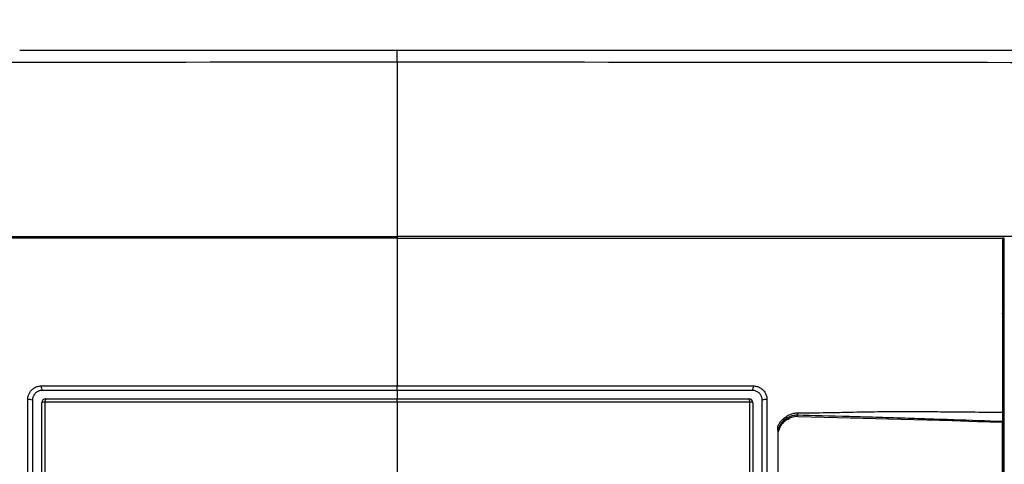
# Model space of a CAD drawing. Header units: millimetres. Extents: x 0 to 776, y 0 to 594.
# Tile 7 of 52: x 115 to 165, y 200 to 222. Entities that reach past the tile are written whole.
import ezdxf

# ---------------------------------------------------------------- set-up
doc = ezdxf.new("R2010")
doc.units = ezdxf.units.MM
doc.header["$LTSCALE"] = 2.75
doc.layers.add('DIMENSIONS', color=140, linetype='Continuous', lineweight=25)
doc.styles.add('SLDTEXTSTYLE0', font='TXT', dxfattribs={"width": 0.7})
doc.dimstyles.new('SLDDIMSTYLE0', dxfattribs={"dimtxt": 5.934521, "dimasz": 9.0805, "dimexe": 0, "dimexo": 0.0625, "dimgap": 1.48363, "dimtad": 0, "dimtih": 1, "dimtoh": 1, "dimdec": 1, "dimrnd": 1e-09, "dimzin": 4, "dimdsep": 46, "dimtxsty": 'SLDTEXTSTYLE0', "dimsah": 1, "dimcen": 0.09, "dimadec": 0, "dimazin": 1, "dimtfac": 1, "dimtdec": 1, "dimtofl": 0, "dimtmove": 0, "dimatfit": 3, "dimfxl": 0, "dimfrac": 2, "dimtolj": 1, "dimtzin": 12, "dimarcsym": 0})

# ---------------------------------------------------------------- blocks, each defined once
blk = doc.blocks.new('_D_6')
at = {"layer": 'DIMENSIONS'}
for p, q in [((83.009, 165.616), (83.009, 338.883)), ((185.009, 165.616), (185.009, 338.883)), ((83.009, 330.152), (115.119, 330.152)), ((123.162, 330.152), (121.169, 330.152)), ((121.169, 330.152), (121.169, 320.72)), ((140.797, 330.152), (142.79, 330.152)), ((142.79, 330.152), (142.79, 320.72)), ((185.009, 330.152), (148.839, 330.152)), ((121.169, 320.72), (123.162, 320.72)), ((142.79, 320.72), (140.797, 320.72))]:
    blk.add_line(p, q, dxfattribs=at)
for points in [[(83.009, 330.152), (92.09, 328.755), (92.09, 331.549)], [(185.009, 330.152), (175.929, 331.549), (175.929, 328.755)]]:
    blk.add_solid(points, dxfattribs=at)
at = {"layer": 'DIMENSIONS', "char_height": 5.8208, "attachment_point": 1, "style": 'SLDTEXTSTYLE0'}
for s, insert in [('102.0', (120.693, 338.984)), ('4.02', (123.162, 328.223))]:
    blk.add_mtext(s, dxfattribs=dict(at, insert=insert))

msp = doc.modelspace()

# ---------------------------------------------------------------- linework, layer by layer
for p, q in [((134.009, 220.004), (134.009, 220.624)), ((134.009, 211.124), (134.009, 211.024)), ((164.983, 211.024), (164.883, 211.024)), ((164.883, 207.756), (164.981, 207.594)), ((134.009, 203.271), (134.009, 203.503)), ((134.009, 202.672), (134.009, 202.841)), ((154.429, 202.005), (154.429, 201.977)), ((154.068, 201.868), (154.006, 201.844)), ((164.881, 201.644), (164.881, 174.092)), ((164.883, 201.678), (164.883, 201.649)), ((164.883, 201.649), (164.883, 174.125)), ((153.429, 201.232), (153.429, 201.127)), ((153.429, 201.127), (153.429, 197.727))]:
    msp.add_line(p, q)
at = {"flags": 128}
msp.add_lwpolyline([(154.469, 201.94), (155.792, 201.909), (157.109, 201.877), (158.421, 201.843), (159.727, 201.807), (161.026, 201.769), (162.318, 201.729), (163.604, 201.688), (164.881, 201.644)], dxfattribs=at)
for centre, radius, start, end in [((116.173, 203.439), 0.33, 169.1791, 210.6363), ((151.846, 203.439), 0.33, 329.3636, 10.821), ((115.216, 202.352), 0.454, 67.5242, 98.685), ((116.069, 202.641), 0.2, 90, 180), ((115.996, 202.4), 0.272, 82.9812, 117.7792), ((116.261, 202.706), 0.234, 144.9022, 188.8047), ((151.758, 202.706), 0.234, 351.1952, 35.0981), ((151.949, 202.641), 0.2, 360, 90), ((152.023, 202.4), 0.272, 62.2208, 97.0188), ((152.803, 202.352), 0.454, 81.315, 112.4758)]:
    msp.add_arc(centre, radius, start, end)
for points in [[(114.739, 220.624), (121.056, 220.624), (127.479, 220.624), (134.009, 220.624)], [(134.009, 220.624), (140.537, 220.624), (146.959, 220.624), (153.274, 220.624)], [(134.009, 220.004), (121.57, 219.995), (107.597, 219.983), (95.958, 219.973)], [(134.009, 220.004), (134.009, 217.052), (134.009, 214.094), (134.009, 211.124)], [(172.06, 219.973), (160.421, 219.983), (146.449, 219.995), (134.009, 220.004)], [(134.009, 211.024), (134.009, 208.527), (134.009, 206.021), (134.009, 203.503)], [(164.883, 211.024), (164.883, 208.077), (164.883, 205.121), (164.883, 202.156)], [(115.849, 203.501), (121.95, 203.506), (128.118, 203.508), (134.009, 203.503)], [(134.009, 203.503), (139.901, 203.508), (146.069, 203.506), (152.17, 203.501)], [(134.009, 203.271), (127.906, 203.271), (121.866, 203.271), (115.889, 203.271)], [(134.009, 203.271), (134.009, 203.128), (134.009, 202.984), (134.009, 202.841)], [(152.129, 203.271), (146.153, 203.271), (140.113, 203.271), (134.009, 203.271)], [(115.389, 202.771), (115.389, 193.024), (115.389, 183.221), (115.389, 173.38)], [(115.869, 173.756), (115.869, 183.427), (115.869, 193.061), (115.869, 202.641)], [(134.009, 202.672), (128.174, 202.677), (122.07, 202.675), (116.03, 202.67)], [(116.069, 202.841), (121.987, 202.841), (127.968, 202.841), (134.009, 202.841)], [(134.009, 202.841), (140.051, 202.841), (146.031, 202.841), (151.949, 202.841)], [(151.989, 202.67), (145.948, 202.675), (139.845, 202.677), (134.009, 202.672)], [(134.009, 202.672), (134.009, 193.292), (134.009, 183.727), (134.009, 173.769)], [(152.149, 202.641), (152.149, 193.061), (152.149, 183.427), (152.149, 173.756)], [(152.629, 173.38), (152.629, 183.221), (152.629, 193.024), (152.629, 202.771)], [(153.429, 201.232), (153.429, 201.298), (153.429, 201.365), (153.429, 201.431)]]:
    msp.add_open_spline(points, degree=3)
for points, knots in [([(153.274, 220.624), (153.277, 220.624), (153.281, 220.624), (159.594, 220.624), (165.86, 220.624), (171.704, 220.624)], [0.4997451, 0.4997451, 0.4997451, 0.4997451, 0.5, 0.5, 1, 1, 1, 1]), ([(95.473, 211.124), (98.441, 211.124), (101.493, 211.124), (107.732, 211.124), (110.919, 211.124), (115.792, 211.124), (117.435, 211.124), (120.727, 211.124), (122.378, 211.124), (127.341, 211.124), (130.667, 211.124), (134.009, 211.124)], [0, 0, 0, 0, 0.25, 0.25, 0.5, 0.5, 0.625, 0.625, 0.75, 0.75, 1, 1, 1, 1]), ([(134.009, 211.024), (133.725, 211.024), (133.142, 211.024), (132.248, 211.024), (131.314, 211.024), (130.341, 211.024), (129.329, 211.024), (128.276, 211.024), (127.184, 211.024), (126.052, 211.024), (124.88, 211.024), (123.669, 211.024), (122.42, 211.024), (121.132, 211.024), (119.807, 211.024), (118.445, 211.024), (117.046, 211.024), (115.613, 211.024), (114.146, 211.024), (112.646, 211.024), (111.116, 211.024), (109.557, 211.024), (107.97, 211.024), (106.358, 211.024), (104.723, 211.024), (103.633, 211.024), (103.083, 211.024)], [0, 0, 0, 0, 0.027062, 0.055371, 0.084936, 0.115768, 0.147873, 0.181261, 0.215935, 0.251902, 0.289164, 0.327722, 0.367577, 0.408726, 0.451166, 0.494889, 0.539889, 0.586155, 0.633676, 0.682436, 0.73242, 0.783609, 0.835984, 0.889523, 0.944203, 1, 1, 1, 1]), ([(172.546, 211.124), (169.578, 211.124), (166.526, 211.124), (160.287, 211.124), (157.099, 211.124), (152.227, 211.124), (150.584, 211.124), (147.291, 211.124), (145.641, 211.124), (140.677, 211.124), (137.352, 211.124), (134.009, 211.124)], [0, 0, 0, 0, 0.25, 0.25, 0.5, 0.5, 0.625, 0.625, 0.75, 0.75, 1, 1, 1, 1]), ([(134.009, 211.024), (134.338, 211.024), (134.994, 211.024), (135.979, 211.024), (136.963, 211.024), (137.946, 211.024), (138.929, 211.024), (139.91, 211.024), (140.892, 211.024), (141.872, 211.024), (142.852, 211.024), (143.831, 211.024), (144.809, 211.024), (145.786, 211.024), (146.763, 211.024), (147.739, 211.024), (148.715, 211.024), (149.958, 211.024), (151.46, 211.024), (153.214, 211.024), (154.946, 211.024), (156.656, 211.024), (158.345, 211.024), (160.012, 211.024), (161.657, 211.024), (163.281, 211.024), (164.35, 211.024), (164.883, 211.024)], [0, 0, 0, 0, 0.031259, 0.0625, 0.093726, 0.12494, 0.156147, 0.187349, 0.21855, 0.249755, 0.280966, 0.312188, 0.343423, 0.374676, 0.405951, 0.437249, 0.468577, 0.499936, 0.557198, 0.61398, 0.670304, 0.726194, 0.781674, 0.836769, 0.891504, 0.945906, 1, 1, 1, 1]), ([(164.983, 169.251), (164.983, 169.908), (164.983, 171.216), (164.983, 173.172), (164.983, 175.113), (164.983, 177.041), (164.983, 178.955), (164.983, 180.855), (164.983, 182.741), (164.983, 184.613), (164.983, 186.471), (164.983, 188.315), (164.983, 190.145), (164.983, 191.961), (164.983, 193.763), (164.983, 195.552), (164.983, 197.326), (164.983, 199.087), (164.983, 200.833), (164.983, 202.566), (164.983, 204.285), (164.983, 205.989), (164.983, 207.68), (164.983, 209.357), (164.983, 210.47), (164.983, 211.024)], [0, 0, 0, 0, 0.046914, 0.093504, 0.139773, 0.185721, 0.23135, 0.276662, 0.321657, 0.366338, 0.410707, 0.454764, 0.498512, 0.541952, 0.585085, 0.627915, 0.670442, 0.712668, 0.754596, 0.796227, 0.837563, 0.878606, 0.919359, 0.959823, 1, 1, 1, 1]), ([(164.983, 206.623), (164.981, 206.819), (164.98, 207.026), (164.888, 207.206), (164.883, 207.216)], [0, 0, 0, 0, 0.945603, 1, 1, 1, 1]), ([(115.148, 202.8), (115.148, 202.827), (115.15, 202.881), (115.163, 202.959), (115.184, 203.034), (115.214, 203.105), (115.252, 203.173), (115.298, 203.237), (115.376, 203.323), (115.494, 203.416), (115.666, 203.489), (115.787, 203.497), (115.849, 203.501)], [0, 0, 0, 0, 0.074129, 0.145685, 0.215603, 0.284889, 0.35457, 0.42566, 0.49911, 0.666879, 0.829686, 1, 1, 1, 1]), ([(152.17, 203.501), (152.201, 203.5), (152.263, 203.498), (152.353, 203.48), (152.439, 203.452), (152.52, 203.411), (152.597, 203.36), (152.689, 203.277), (152.786, 203.156), (152.859, 202.984), (152.867, 202.862), (152.871, 202.8)], [0, 0, 0, 0, 0.086977, 0.170615, 0.252373, 0.333809, 0.4165, 0.501955, 0.66946, 0.831178, 1, 1, 1, 1]), ([(115.889, 203.271), (115.867, 203.27), (115.821, 203.268), (115.754, 203.254), (115.691, 203.231), (115.631, 203.201), (115.576, 203.163), (115.528, 203.118), (115.486, 203.068), (115.451, 203.014), (115.423, 202.956), (115.404, 202.895), (115.392, 202.833), (115.39, 202.792), (115.389, 202.771)], [0, 0, 0, 0, 0.089508, 0.177458, 0.263969, 0.349165, 0.433175, 0.516135, 0.598185, 0.67947, 0.76014, 0.840348, 0.920249, 1, 1, 1, 1]), ([(152.629, 202.771), (152.629, 202.794), (152.627, 202.839), (152.612, 202.906), (152.589, 202.972), (152.557, 203.034), (152.515, 203.092), (152.466, 203.143), (152.408, 203.188), (152.345, 203.224), (152.276, 203.251), (152.204, 203.268), (152.154, 203.27), (152.129, 203.271)], [0, 0, 0, 0, 0.087007, 0.174209, 0.26181, 0.350011, 0.439009, 0.528996, 0.620157, 0.712671, 0.806709, 0.902434, 1, 1, 1, 1]), ([(115.143, 173.391), (115.143, 174.071), (115.143, 175.421), (115.144, 177.432), (115.144, 179.413), (115.144, 181.366), (115.144, 183.291), (115.145, 185.189), (115.145, 187.061), (115.145, 188.906), (115.146, 190.726), (115.146, 192.521), (115.146, 194.292), (115.146, 196.038), (115.147, 197.761), (115.147, 199.461), (115.147, 201.139), (115.147, 202.249), (115.148, 202.8)], [0, 0, 0, 0, 0.069111, 0.137236, 0.2044, 0.270626, 0.33594, 0.400363, 0.463916, 0.526622, 0.588499, 0.649568, 0.709848, 0.769356, 0.828109, 0.886123, 0.943415, 1, 1, 1, 1]), ([(116.03, 202.67), (116.03, 202.127), (116.029, 201.035), (116.029, 199.385), (116.029, 197.713), (116.029, 196.018), (116.028, 194.3), (116.028, 192.559), (116.028, 190.795), (116.027, 189.006), (116.027, 187.192), (116.027, 185.353), (116.027, 183.488), (116.026, 181.597), (116.026, 179.679), (116.026, 177.734), (116.025, 175.76), (116.025, 174.435), (116.025, 173.767)], [0, 0, 0, 0, 0.056649, 0.113999, 0.172065, 0.230863, 0.290408, 0.350716, 0.411806, 0.473696, 0.536403, 0.599948, 0.664351, 0.729633, 0.795816, 0.862922, 0.930976, 1, 1, 1, 1]), ([(151.994, 173.767), (151.994, 174.435), (151.993, 175.76), (151.993, 177.734), (151.993, 179.679), (151.993, 181.597), (151.992, 183.488), (151.992, 185.353), (151.992, 187.192), (151.992, 189.006), (151.991, 190.795), (151.991, 192.559), (151.991, 194.3), (151.99, 196.018), (151.99, 197.713), (151.99, 199.385), (151.99, 201.035), (151.989, 202.127), (151.989, 202.67)], [0, 0, 0, 0, 0.0690245, 0.1370778, 0.2041842, 0.2703671, 0.3356491, 0.400052, 0.463597, 0.5263043, 0.5881936, 0.6492835, 0.7095922, 0.7691371, 0.8279348, 0.8860011, 0.9433513, 1, 1, 1, 1]), ([(152.871, 202.8), (152.871, 202.249), (152.872, 201.139), (152.872, 199.461), (152.872, 197.761), (152.872, 196.038), (152.873, 194.292), (152.873, 192.521), (152.873, 190.726), (152.874, 188.906), (152.874, 187.061), (152.874, 185.189), (152.874, 183.291), (152.875, 181.366), (152.875, 179.413), (152.875, 177.432), (152.876, 175.421), (152.876, 174.071), (152.876, 173.391)], [0, 0, 0, 0, 0.0565845, 0.1138767, 0.1718914, 0.2306444, 0.2901521, 0.3504316, 0.4115008, 0.4733784, 0.5360839, 0.5996375, 0.6640601, 0.7293735, 0.7956004, 0.8627642, 0.930889, 1, 1, 1, 1]), ([(153.426, 201.433), (153.438, 201.459), (153.462, 201.513), (153.508, 201.589), (153.56, 201.664), (153.621, 201.736), (153.717, 201.836), (153.854, 201.95), (154.043, 202.053), (154.244, 202.117), (154.384, 202.124), (154.454, 202.128)], [0, 0, 0, 0, 0.066133, 0.133614, 0.202916, 0.27448, 0.348702, 0.520263, 0.682058, 0.839893, 1, 1, 1, 1]), ([(154.429, 202.005), (154.396, 202.005), (154.331, 202.005), (154.237, 201.993), (154.146, 201.973), (154.062, 201.946), (153.983, 201.913), (153.91, 201.875), (153.844, 201.833), (153.783, 201.788), (153.729, 201.74), (153.681, 201.691), (153.638, 201.64), (153.6, 201.59), (153.568, 201.54), (153.54, 201.491), (153.524, 201.458), (153.517, 201.442)], [0, 0, 0, 0, 0.086988, 0.171061, 0.252223, 0.330474, 0.405817, 0.478254, 0.547787, 0.61442, 0.678156, 0.738998, 0.796952, 0.852022, 0.904215, 0.953538, 1, 1, 1, 1]), ([(154.429, 202.005), (154.435, 202.008), (154.442, 202.022), (154.452, 202.07), (154.454, 202.102), (154.454, 202.128)], [0, 0, 0, 0, 0.5, 0.5, 1, 1, 1, 1]), ([(164.883, 201.678), (164.08, 201.709), (162.832, 201.754), (161.299, 201.805), (160.626, 201.826), (160.173, 201.841), (159.984, 201.847), (159.178, 201.871), (158.447, 201.894), (157.725, 201.915), (157.444, 201.924), (157.263, 201.929), (157.217, 201.931), (156.084, 201.964), (155.197, 201.988), (154.429, 202.005)], [0, 0, 0, 0, 0.25, 0.375, 0.4375, 0.4375, 0.5, 0.5, 0.625, 0.6875, 0.71875, 0.71875, 0.75, 0.75, 1, 1, 1, 1]), ([(154.454, 202.128), (154.618, 202.128), (154.986, 202.128), (155.592, 202.135), (156.312, 202.147), (157.302, 202.168), (158.454, 202.19), (159.648, 202.198), (160.765, 202.194), (161.949, 202.186), (163.349, 202.173), (164.347, 202.162), (164.883, 202.156)], [0, 0, 0, 0, 0.0464481, 0.1036731, 0.1716885, 0.250505, 0.3855015, 0.5004571, 0.592914, 0.7070103, 0.8427221, 1, 1, 1, 1]), ([(164.883, 202.156), (164.883, 202.039), (164.883, 201.918), (164.883, 201.743), (164.883, 201.689), (164.883, 201.678)], [0, 0, 0, 0, 0.5, 0.5, 1, 1, 1, 1]), ([(154.469, 201.94), (154.23, 201.945), (153.997, 201.867), (153.62, 201.573), (153.486, 201.363), (153.429, 201.127)], [0, 0, 0, 0, 0.5, 0.5, 1, 1, 1, 1]), ([(153.528, 201.463), (153.605, 201.558), (153.737, 201.723), (153.93, 201.8), (154.011, 201.833)], [0, 0, 0, 0, 0.580907, 1, 1, 1, 1]), ([(153.518, 201.443), (153.512, 201.43), (153.503, 201.414), (153.487, 201.382), (153.479, 201.366), (153.456, 201.316), (153.442, 201.281), (153.429, 201.245)], [0, 0, 0, 0, 0.25, 0.25, 0.5, 0.5, 1, 1, 1, 1])]:
    msp.add_open_spline(points, degree=3, knots=knots)

# ---------------------------------------------------------------- dimensions: what is measured, and where the dimension line sits
at = {"layer": 'DIMENSIONS'}
dim = msp.add_linear_dim(base=(185.009, 330.152), p1=(83.009, 162.124), p2=(185.009, 162.124), dimstyle='SLDDIMSTYLE0', dxfattribs=at)
dim.commit()
dim.dimension.update_dxf_attribs({"geometry": '_D_6', "text_midpoint": (131.979, 330.152), "dimtype": 160})

doc.saveas('drawing.dxf')
